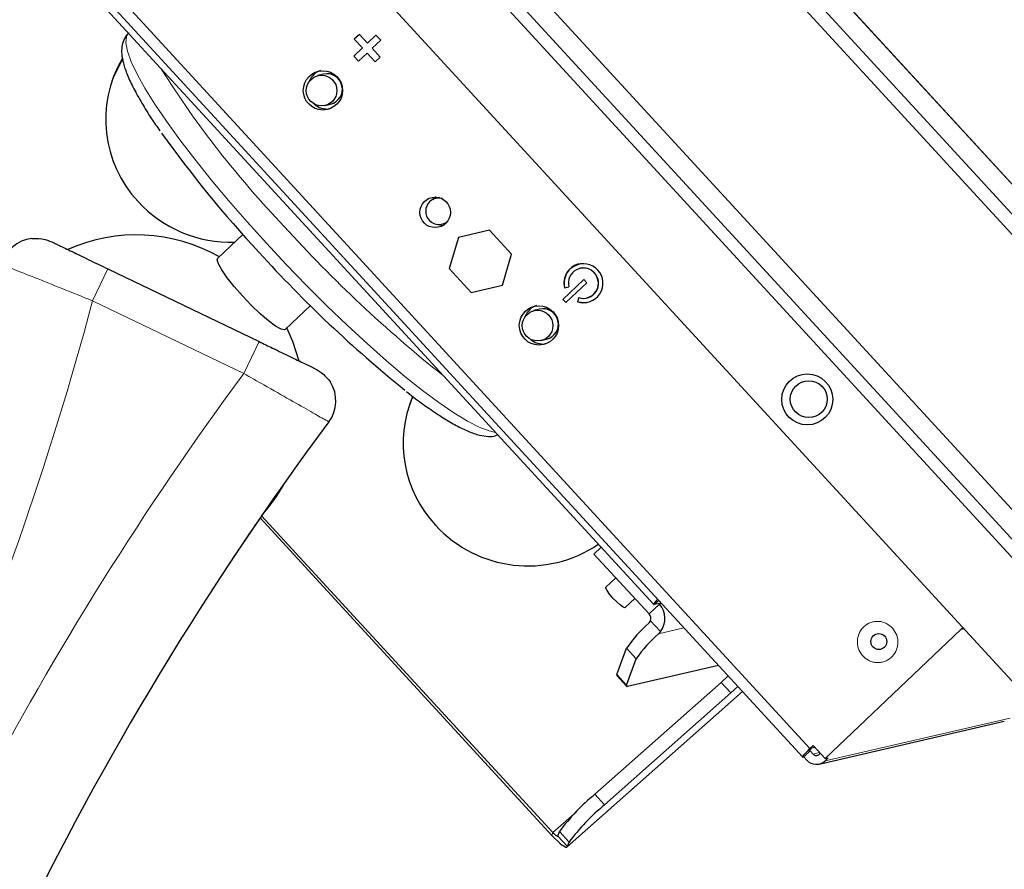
# Paper-space layout 'Sheet2' of a CAD drawing. Header units: millimetres. Extents: x 0 to 1118, y 0 to 864.
# Tile 34 of 79: x 166 to 194, y 708 to 732. Entities that reach past the tile are written whole.
import ezdxf

# ---------------------------------------------------------------- set-up
doc = ezdxf.new("R2010")
doc.units = ezdxf.units.MM
doc.linetypes.add('CENTERX2', pattern=[20.32, 12.7, -2.54, 2.54, -2.54])
doc.styles.add('SLDTEXTSTYLE0', font='TXT', dxfattribs={"width": 0.75})
doc.dimstyles.new('SLDDIMSTYLE7', dxfattribs={"dimtxt": 3.175, "dimasz": 3.302, "dimexe": 0, "dimexo": 0.0625, "dimgap": 0.79375, "dimtad": 0, "dimtih": 1, "dimtoh": 1, "dimdec": 1, "dimlfac": 4, "dimrnd": 1e-09, "dimzin": 12, "dimdsep": 46, "dimtxsty": 'SLDTEXTSTYLE0', "dimsah": 1, "dimcen": 0, "dimadec": 0, "dimazin": 3, "dimtfac": 1, "dimtdec": 3, "dimtofl": 0, "dimtmove": 0, "dimatfit": 3, "dimfxl": 1, "dimfrac": 2, "dimtolj": 1, "dimtzin": 12, "dimarcsym": 0})

# ---------------------------------------------------------------- blocks, each defined once
blk = doc.blocks.new('_D_20')
at = {"color": 7, "linetype": 'Continuous', "lineweight": 0}
for p, q in [((241.569, 764.227), (240.602, 764.227)), ((240.602, 764.227), (240.602, 759.187)), ((252.126, 764.227), (253.093, 764.227)), ((253.093, 764.227), (253.093, 759.187)), ((240.602, 759.187), (241.569, 759.187)), ((253.093, 759.187), (252.126, 759.187)), ((190.691, 742.605), (204.109, 756.022)), ((204.109, 756.022), (212.844, 756.022))]:
    blk.add_line(p, q, dxfattribs=at)
at = {"color": 7, "linetype": 'Continuous', "lineweight": 18}
blk.add_solid([(190.691, 742.605), (193.385, 744.58), (192.667, 745.299)], dxfattribs=at)
at = {"color": 7, "linetype": 'Continuous', "lineweight": 18, "char_height": 3.175, "attachment_point": 1, "style": 'SLDTEXTSTYLE0'}
for s, insert in [('R266.7', (226.507, 763.28)), ('10.50', (241.569, 763.28)), ('APPROXIMATE SWING LIMIT', (212.844, 757.595)), ('FOR TOUCH PANEL CONTROL', (210.459, 752.554))]:
    blk.add_mtext(s, dxfattribs=dict(at, insert=insert))

psp = doc.layouts.new('Sheet2')

# ---------------------------------------------------------------- linework, layer by layer
at = {"color": 7, "linetype": 'Continuous', "lineweight": 18}
for p, q in [((166.544905, 757.713031), (207.876223, 712.753748)), ((200.254207, 710.995733), (158.922889, 755.955015)), ((158.652646, 755.738464), (199.983964, 710.779182)), ((188.594242, 711.53931), (158.951568, 743.783946)), ((168.291969, 724.212438), (168.725651, 725.113504)), ((172.567718, 722.15453), (168.291969, 724.212438)), ((173.001399, 723.055596), (172.567718, 722.15453)), ((184.311904, 715.735135), (184.184152, 715.613865)), ((184.040988, 715.349515), (184.332497, 715.626233)), ((184.332497, 715.626233), (184.398106, 715.641366)), ((184.078641, 715.158349), (184.362083, 714.850027)), ((185.027388, 714.956847), (184.308335, 714.790998)), ((192.95458, 714.92827), (192.865572, 714.907741)), ((183.678097, 714.08348), (183.403566, 714.382109)), ((183.129579, 713.634657), (183.404111, 713.336027)), ((186.68029, 713.158858), (181.728648, 708.76526)), ((186.351961, 713.114838), (186.077429, 713.413467)), ((189.023816, 711.194281), (194.262792, 712.402649)), ((188.571697, 711.473371), (188.574366, 711.470467)), ((188.681759, 711.38421), (188.865351, 711.426555)), ((182.508025, 710.24633), (182.782556, 709.9477)), ((181.992944, 709.763158), (181.317091, 709.163473)), ((181.288402, 709.085209), (181.317091, 709.163473)), ((181.454116, 709.063889), (181.728648, 708.76526)), ((181.774997, 708.891702), (181.500465, 709.190331))]:
    psp.add_line(p, q, dxfattribs=at)
at = {"color": 7, "linetype": 'Continuous', "lineweight": 25}
for p, q in [((207.882471, 712.753063), (166.551152, 757.712345)), ((168.199039, 755.070165), (204.94248, 715.101473)), ((204.507141, 715.001062), (167.982338, 754.731925)), ((198.502894, 708.892939), (156.699987, 754.365204)), ((198.600073, 713.638599), (161.856632, 753.60729)), ((158.745043, 743.546194), (188.387716, 711.301558)), ((163.960917, 737.600195), (184.17183, 715.615216)), ((175.840492, 731.751443), (175.69742, 731.61563)), ((175.69742, 731.61563), (175.697466, 731.615641)), ((175.69742, 731.61563), (175.924792, 731.368299)), ((175.840508, 731.751425), (175.697466, 731.615641)), ((175.697466, 731.615641), (175.924839, 731.36831)), ((176.067864, 731.504112), (175.840492, 731.751443)), ((176.309298, 731.733296), (176.067864, 731.504112)), ((176.309315, 731.733278), (176.067911, 731.504123)), ((176.202604, 731.357545), (176.444038, 731.586729)), ((176.444038, 731.586729), (176.309298, 731.733296)), ((175.924792, 731.368299), (175.683358, 731.139116)), ((175.924839, 731.36831), (175.683405, 731.139126)), ((175.924792, 731.368299), (175.924839, 731.36831)), ((176.067911, 731.504123), (176.067864, 731.504112)), ((176.429977, 731.110214), (176.202604, 731.357545)), ((175.683358, 731.139116), (175.683405, 731.139126)), ((175.683358, 731.139116), (175.818098, 730.992549)), ((175.683405, 731.139126), (175.818128, 730.992577)), ((175.818098, 730.992549), (176.059532, 731.221733)), ((176.059532, 731.221733), (176.059578, 731.221743)), ((176.059532, 731.221733), (176.286905, 730.974402)), ((176.059578, 731.221743), (176.286935, 730.97443)), ((176.286905, 730.974402), (176.429977, 731.110214)), ((174.829397, 730.627603), (174.667127, 730.590176)), ((174.863783, 729.737561), (175.026052, 729.774988)), ((178.117903, 727.136215), (178.004332, 727.11002)), ((178.072231, 726.370468), (178.201319, 726.34065)), ((178.172894, 726.379208), (178.286465, 726.405403)), ((178.338765, 726.467466), (178.294075, 726.431923)), ((172.543252, 726.089417), (171.832402, 725.414635)), ((178.644191, 726.005559), (178.38322, 725.123781)), ((178.644237, 726.00557), (178.383267, 725.123792)), ((179.52761, 726.210485), (178.644191, 726.005559)), ((178.644191, 726.005559), (178.644237, 726.00557)), ((179.52761, 726.210485), (178.644237, 726.00557)), ((180.150059, 725.533631), (179.52761, 726.210485)), ((179.889089, 724.651853), (180.150059, 725.533631)), ((178.38322, 725.123781), (178.383267, 725.123792)), ((178.38322, 725.123781), (179.005669, 724.446928)), ((178.383267, 725.123792), (179.005716, 724.446938)), ((182.052668, 725.253895), (182.052621, 725.253884)), ((182.080481, 725.133311), (182.080434, 725.133301)), ((168.725651, 725.113504), (173.001399, 723.055596)), ((179.005669, 724.446928), (179.889089, 724.651853)), ((182.193988, 724.813033), (181.600678, 724.249827)), ((182.194005, 724.813015), (181.600725, 724.249838)), ((181.648074, 724.5811), (181.766044, 724.610125)), ((181.684048, 724.159139), (182.277359, 724.722344)), ((182.277359, 724.722344), (182.193988, 724.813033)), ((182.049041, 724.302288), (182.012521, 724.184662)), ((182.04908, 724.302275), (182.012567, 724.184673)), ((182.274565, 724.291632), (182.274611, 724.291643)), ((173.74505, 723.399752), (174.455901, 724.074534)), ((181.600678, 724.249827), (181.600725, 724.249838)), ((181.600678, 724.249827), (181.684048, 724.159139)), ((181.600725, 724.249838), (181.684078, 724.159167)), ((182.012567, 724.184673), (182.012521, 724.184662)), ((182.302377, 724.171048), (182.302424, 724.171059)), ((180.943198, 723.977147), (180.780929, 723.93972)), ((180.977584, 723.087105), (181.139853, 723.124532)), ((181.288402, 709.085209), (173.030823, 718.067618)), ((181.317091, 709.163473), (173.07392, 718.130209)), ((182.681111, 717.236787), (182.480806, 717.046646)), ((184.040988, 715.349515), (182.480806, 717.046646)), ((183.100462, 716.372598), (182.81782, 716.104297)), ((183.364291, 715.528616), (183.637725, 715.788176)), ((184.381535, 715.659392), (184.184152, 715.613865)), ((184.332497, 715.626233), (184.315926, 715.644259)), ((184.362083, 714.850027), (184.308335, 714.790998)), ((192.865572, 714.907741), (189.02051, 711.257776)), ((192.918782, 714.96721), (192.865572, 714.907741)), ((183.129579, 713.634657), (183.403566, 714.382109)), ((183.404111, 713.336027), (183.678097, 714.08348)), ((183.429469, 713.303124), (186.002159, 713.896514)), ((183.128905, 713.604607), (183.403437, 713.305978)), ((186.077429, 713.413467), (186.278599, 713.595808)), ((181.722733, 708.756287), (186.682176, 713.156807)), ((186.077429, 713.413467), (182.508025, 710.24633)), ((186.553131, 713.297178), (186.351961, 713.114838)), ((186.351961, 713.114838), (182.782556, 709.9477)), ((188.85546, 711.103687), (194.094437, 712.312055)), ((188.418707, 711.306048), (188.597547, 711.475814)), ((188.574366, 711.470467), (188.597547, 711.475814)), ((188.594242, 711.53931), (188.683662, 711.624193)), ((188.597547, 711.475814), (188.681759, 711.38421)), ((188.7324, 711.571176), (188.640604, 711.550003)), ((189.02051, 711.257776), (188.683662, 711.624193)), ((188.395526, 711.300702), (188.418707, 711.306048)), ((188.418707, 711.306048), (188.502919, 711.214444)), ((188.855391, 711.377489), (188.884797, 711.405402)), ((189.02051, 711.257776), (189.113236, 711.279164)), ((189.113236, 711.279164), (189.023816, 711.194281)), ((181.454116, 709.063889), (181.500465, 709.190331)), ((181.728648, 708.76526), (181.774997, 708.891702))]:
    psp.add_line(p, q, dxfattribs=at)
at = {"color": 7, "linetype": 'Continuous', "lineweight": 18, "flags": 128}
for points in [[(169.3105, 731.791167), (169.249074, 731.690031), (169.232355, 731.512278), (169.276977, 731.273999), (169.382434, 730.977893), (169.54753, 730.627316), (169.770395, 730.22624), (170.048505, 729.779209), (170.378707, 729.291288), (170.75726, 728.768005), (171.179876, 728.21529), (171.641766, 727.639405), (172.137697, 727.046875), (172.662048, 726.444413), (173.208881, 725.838846)], [(173.208881, 725.838846), (173.771998, 725.237035), (174.345018, 724.645799), (174.921451, 724.071837), (175.494764, 723.521652), (176.058462, 723.001477), (176.606157, 722.517207), (177.131644, 722.074328), (177.628969, 721.677859), (178.092498, 721.332292), (178.516977, 721.041542), (178.897598, 720.808903), (179.230049, 720.637011), (179.510561, 720.527814), (179.693447, 720.486701)]]:
    psp.add_lwpolyline(points, dxfattribs=at)
at = {"color": 7, "linetype": 'Continuous', "lineweight": 25, "flags": 128}
for points in [[(169.124777, 731.029416), (168.887801, 730.564969), (168.835684, 730.431667)], [(178.012997, 727.157133), (177.932958, 727.097309), (177.910011, 727.073786)], [(172.531124, 724.347777), (172.297697, 724.613267), (172.097732, 724.864713), (171.944858, 725.084979), (171.849492, 725.259056), (171.818133, 725.37508), (171.832402, 725.414635)], [(173.74505, 723.399752), (173.724534, 723.389243), (173.625974, 723.408551), (173.470358, 723.495914), (173.26829, 723.64538), (173.03354, 723.846762), (172.782106, 724.086337), (172.531124, 724.347777)], [(182.012567, 724.184673), (182.231046, 724.159602), (182.302424, 724.171059)], [(174.140457, 722.50737), (173.961514, 723.058102), (173.790181, 723.442592)], [(177.348548, 721.495804), (177.309015, 721.404561), (177.256899, 721.271259)], [(183.364291, 715.528616), (183.358429, 715.525614), (183.309911, 715.541257), (183.228074, 715.598796), (183.125377, 715.689472), (183.017455, 715.799481), (182.920738, 715.912074), (182.849951, 716.01011), (182.815869, 716.078664), (182.81782, 716.104297)], [(184.27981, 715.770046), (184.230532, 715.713645), (184.194523, 715.667515), (184.174381, 715.634763), (184.170879, 715.616648), (184.184152, 715.613865)], [(183.404111, 713.336027), (183.401147, 713.326332), (183.39994, 713.318208), (183.400491, 713.311672), (183.4028, 713.306735), (183.406861, 713.303407), (183.412667, 713.301694), (183.420208, 713.301599), (183.429469, 713.303124)], [(188.395526, 711.300702), (188.387113, 711.302465), (188.389332, 711.313947), (188.402099, 711.334706), (188.424922, 711.363944), (188.456925, 711.400538), (188.496877, 711.443081), (188.543243, 711.489939), (188.594242, 711.53931)], [(188.574366, 711.470467), (188.571561, 711.471055), (188.572301, 711.474883), (188.576557, 711.481802), (188.584165, 711.491548), (188.594832, 711.503746), (188.608149, 711.517927), (188.623605, 711.533546), (188.640604, 711.550003)], [(181.288402, 709.085209), (181.366964, 709.002805), (181.444108, 708.927934), (181.516868, 708.863475), (181.58245, 708.811903), (181.638332, 708.775201), (181.682367, 708.754779), (181.712863, 708.751422), (181.728648, 708.76526)], [(181.317091, 709.163473), (181.341543, 709.137825), (181.365554, 709.114521), (181.3882, 709.094458), (181.408613, 709.078407), (181.426006, 709.066983), (181.439712, 709.060627), (181.449203, 709.059582), (181.454116, 709.063889)]]:
    psp.add_lwpolyline(points, dxfattribs=at)
at = {"color": 7, "linetype": 'Continuous', "lineweight": 25}
for centre, radius in [((174.809556, 730.166504), 0.555582), ((174.771898, 730.159518), 0.433268), ((177.984856, 726.714821), 0.43212), ((180.923357, 723.516048), 0.555582), ((180.885699, 723.509062), 0.433268), ((188.517942, 721.419806), 0.722004), ((188.559022, 721.428075), 0.522018), ((190.543302, 714.568064), 0.226002)]:
    psp.add_circle(centre, radius, dxfattribs=at)
at = {"color": 7, "linetype": 'CENTERX2', "lineweight": 18}
psp.add_arc((143.545047, 695.458446), 66.675, 5.28075188, 81.19459756, dxfattribs=at)
at = {"color": 7, "linetype": 'Continuous', "lineweight": 25}
for centre, radius, start, end in [((172.065719, 729.343565), 3.40517, 149.7605865, 223.0112137), ((174.92719, 730.213766), 0.550433, 109.4300518, 157.3357319), ((174.922284, 730.200041), 0.437536, 283.7191715, 102.2570568), ((174.932485, 730.189148), 0.549759, 228.6093261, 276.5773514), ((196.869641, 747.87952), 32.66213, 215.397064, 223.0424262), ((178.085827, 726.756764), 0.362495, 72.9515101, 123.9945661), ((172.198837, 729.436485), 3.565967, 222.6439069, 271.8608746), ((178.092099, 726.746904), 0.374176, 123.94669, 302.6693403), ((166.686392, 724.985198), 1, 96.8122091, 165.2556924), ((169.529955, 721.313771), 4.7625, 60.4666784, 114.0827193), ((199.677508, 749.713169), 35.970411, 222.124326, 231.1825763), ((182.181423, 724.718454), 0.550704, 103.5209447, 194.4418127), ((182.184875, 724.708846), 0.551792, 251.7988775, 193.386122), ((182.182556, 724.709028), 0.428093, 251.8272035, 193.357796), ((182.172371, 724.711283), 0.431916, 283.6926415, 102.2835868), ((181.040991, 723.56331), 0.550432, 109.4300436, 157.3335283), ((181.036086, 723.549585), 0.437536, 283.7191715, 102.2570568), ((181.046286, 723.538692), 0.549759, 228.6115109, 276.5773581), ((174.173295, 721.381769), 1, 323.3414965, 31.7849798), ((180.492156, 720.185654), 3.410693, 157.3960993, 222.9820348), ((246.977038, 667.197511), 89.754167, 143.34149648, 165.25569243), ((169.529955, 721.313771), 4.7625, 318.0680984, 331.9137448), ((180.609878, 720.252839), 3.542757, 222.4789201, 304.2112347), ((183.892051, 715.220779), 0.598653, 321.7343278, 42.6312641), ((183.903227, 715.223089), 0.18698, 339.7421902, 42.5432317), ((186.428312, 712.322204), 3.659549, 130.867946, 145.7444506), ((186.702844, 712.023575), 3.659549, 130.867946, 145.7444506), ((183.155229, 713.619049), 0.030025, 148.6807084, 208.7498057), ((188.773234, 711.459262), 0.3647, 222.1663796, 313.400068), ((188.771864, 711.465816), 0.121567, 222.1663796, 313.400068), ((186.115785, 705.795389), 5.729468, 129.0268803, 143.6624975), ((186.390316, 705.496759), 5.729468, 129.0268803, 143.6624975)]:
    psp.add_arc(centre, radius, start, end, dxfattribs=at)
at = {"color": 7, "linetype": 'Continuous', "lineweight": 18}
for centre, radius, start, end in [((193.499613, 745.349792), 27.452849, 212.0648847, 223.8869719), ((201.162805, 751.062819), 36.955592, 222.0339468, 231.6111141), ((78.920648, 748.082667), 92.504167, 336.24946675, 345.04591473), ((246.977038, 667.197511), 92.504167, 143.55127418, 152.34772216)]:
    psp.add_arc(centre, radius, start, end, dxfattribs=at)
at = {"color": 7, "linetype": 'Continuous', "lineweight": 25}
for points, knots in [([(169.318338, 731.791061), (169.307668, 731.783464), (169.238334, 731.734094), (169.161649, 731.588153), (169.108855, 731.392769), (169.109362, 731.177055), (169.157752, 730.920606), (169.26835, 730.603433), (169.444726, 730.227209), (169.676365, 729.813081), (169.923426, 729.413411), (170.113183, 729.137123), (170.192502, 729.021634)], [0, 0, 0, 0, 0.0144268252, 0.093753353, 0.1727794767, 0.2613249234, 0.3716743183, 0.5083666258, 0.6463197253, 0.7784162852, 0.9073780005, 1, 1, 1, 1]), ([(166.567776, 725.978139), (166.696012, 725.977026), (166.908698, 725.975181), (167.115001, 725.888652), (167.196918, 725.849279), (167.197707, 725.8489)], [0, 0, 0, 0, 0.6006165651, 0.996151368, 1, 1, 1, 1]), ([(167.197707, 725.8489), (167.243562, 725.82683), (167.357891, 725.771803), (167.692254, 725.610875), (168.176176, 725.377965), (168.542509, 725.20165), (168.725651, 725.113504)], [0, 0, 0, 0, 0.181689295, 0.453003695, 0.726538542, 1, 1, 1, 1]), ([(173.001399, 723.055596), (173.129028, 722.994169), (173.435497, 722.846666), (173.887758, 722.628994), (174.28764, 722.436531), (174.467026, 722.350193), (174.525915, 722.32185), (174.529342, 722.320201)], [0, 0, 0, 0, 0.1912277, 0.459185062, 0.722591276, 0.983856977, 1, 1, 1, 1]), ([(174.529342, 722.320201), (174.530131, 722.31982), (174.612007, 722.280361), (174.808333, 722.173105), (174.942458, 722.008031), (175.023326, 721.908502)], [0, 0, 0, 0, 0.003848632, 0.399383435, 1, 1, 1, 1]), ([(177.170888, 721.645299), (177.239888, 721.590928), (177.464726, 721.413762), (177.814802, 721.162069), (178.218788, 720.89188), (178.588797, 720.674327), (178.929321, 720.508733), (179.224242, 720.404429), (179.474788, 720.371619), (179.651487, 720.373373), (179.737381, 720.412468), (179.754519, 720.420268)], [0, 0, 0, 0, 0.060561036, 0.19733709, 0.335025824, 0.474224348, 0.61609284, 0.763013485, 0.883804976, 0.976815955, 1, 1, 1, 1]), ([(173.020351, 718.052392), (172.923204, 717.910593), (172.728889, 717.626963), (172.473066, 717.247653), (172.282767, 716.962984), (172.185319, 716.816157), (172.175683, 716.801622), (172.17197, 716.796022)], [0, 0, 0, 0, 0.2176548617, 0.4353604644, 0.6516844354, 0.8657933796, 1, 1, 1, 1]), ([(184.033804, 715.089627), (184.047156, 715.104858), (184.065388, 715.125655), (184.075843, 715.151446), (184.078641, 715.158349)], [0, 0, 0, 0, 0.732343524, 1, 1, 1, 1])]:
    psp.add_open_spline(points, degree=3, knots=knots, dxfattribs=at)
at = {"color": 7, "linetype": 'Continuous', "lineweight": 18}
for points, knots in [([(168.291969, 724.212438), (167.998773, 724.329864), (167.411696, 724.564992), (166.631416, 724.876481), (166.05044, 725.107973), (165.758163, 725.224254), (165.729933, 725.235483), (165.719321, 725.239704)], [0, 0, 0, 0, 0.218529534, 0.437569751, 0.65558379, 0.870532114, 1, 1, 1, 1]), ([(174.975503, 720.784725), (174.94963, 720.799492), (174.897948, 720.828989), (174.495229, 721.058691), (173.899458, 721.398029), (173.219623, 721.784619), (172.759279, 722.045832), (172.567718, 722.15453)], [0, 0, 0, 0, 0.210948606, 0.421364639, 0.632781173, 0.847190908, 1, 1, 1, 1]), ([(190.938904, 714.939756), (190.885378, 714.990033), (190.802747, 715.06765), (190.660652, 715.122762), (190.544723, 715.143359), (190.426838, 715.139819), (190.280763, 715.103814), (190.119606, 715.008643), (190.005372, 714.859077), (189.950839, 714.716818), (189.931737, 714.598663), (189.936444, 714.479189), (189.971359, 714.328829), (190.036168, 714.235314), (190.078132, 714.174762)], [0, 0, 0, 0, 0.119721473, 0.184824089, 0.249999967, 0.315102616, 0.380278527, 0.5, 0.619721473, 0.684824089, 0.749999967, 0.815102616, 0.880278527, 1, 1, 1, 1]), ([(190.078132, 714.174762), (190.131657, 714.124486), (190.214288, 714.046869), (190.356383, 713.991757), (190.472312, 713.97116), (190.590197, 713.974699), (190.736273, 714.010705), (190.89743, 714.105876), (191.011663, 714.255441), (191.066196, 714.397701), (191.085298, 714.515855), (191.080591, 714.63533), (191.045676, 714.78569), (190.980867, 714.879205), (190.938904, 714.939756)], [0, 0, 0, 0, 0.1197214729, 0.1848240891, 0.249999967, 0.3151026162, 0.3802785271, 0.5, 0.6197214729, 0.6848240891, 0.749999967, 0.8151026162, 0.8802785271, 1, 1, 1, 1])]:
    psp.add_open_spline(points, degree=3, knots=knots, dxfattribs=at)

# ---------------------------------------------------------------- dimensions: what is measured, and where the dimension line sits
dim = psp.add_radius_dim(center=(143.545047, 695.458446), mpoint=(190.691391, 742.604791), text='<>\\PAPPROXIMATE SWING LIMIT\\PFOR TOUCH PANEL CONTROL', dimstyle='SLDDIMSTYLE7', dxfattribs=at)
dim.commit()
dim.dimension.update_dxf_attribs({"geometry": '_D_20', "text_midpoint": (240.283754, 756.66692), "dimtype": 164})

doc.saveas('drawing.dxf')
